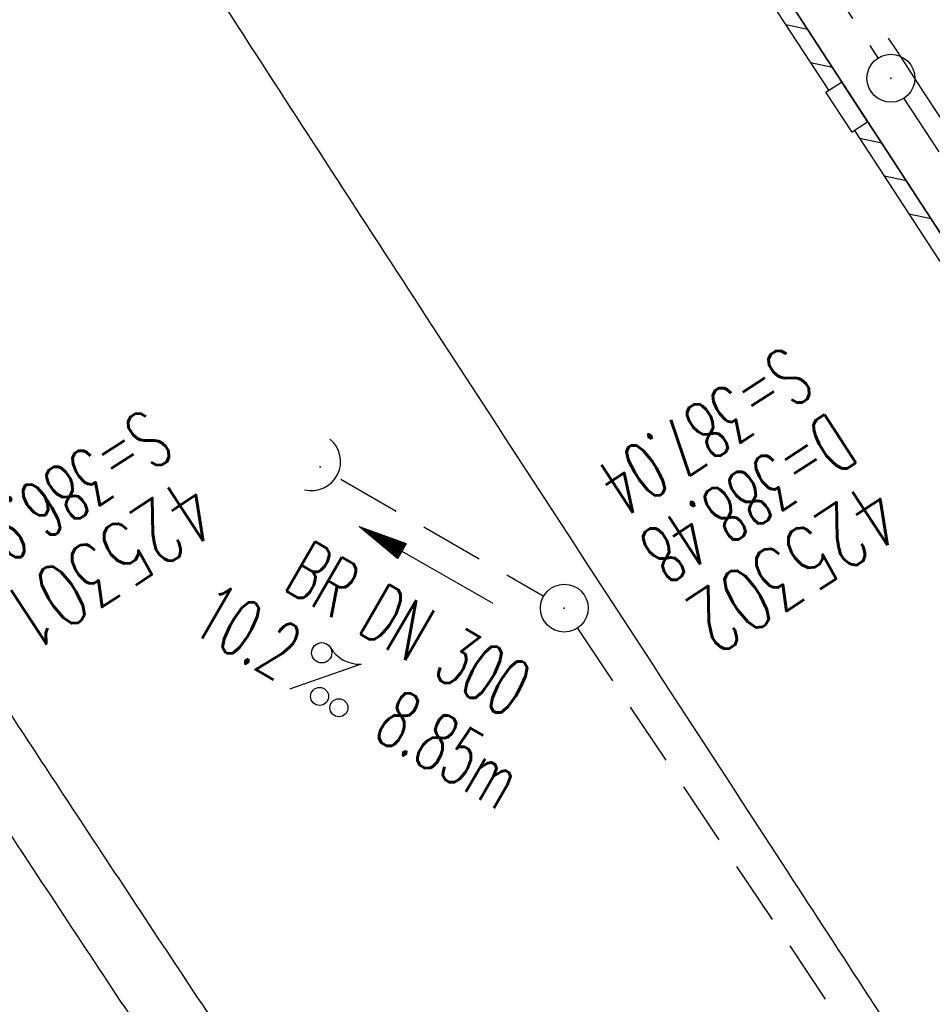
# Model space of a CAD drawing. Extents: x 450316 to 454644, y 428795 to 436505.
# Tile 139 of 256: x 453528 to 453557, y 432680 to 432710. Entities that reach past the tile are written whole.
import ezdxf
from ezdxf.enums import TextEntityAlignment as Align

# ---------------------------------------------------------------- set-up
doc = ezdxf.new("R2010")
doc.units = 0
doc.header["$LTSCALE"] = 2
doc.header["$MEASUREMENT"] = 0
for name, pattern in [('ACHSE', [5.5, 4, -0.5, 0.5, -0.5]), ('AUSGEZOGEN', [0]), ('GESTRICH-X2', [1.5, 1, -0.5])]:
    doc.linetypes.add(name, pattern=pattern)
doc.layers.get('0').update_dxf_attribs({"linetype": 'CONTINUOUS'})
for name, color, linetype in [('ACHSETOP', 1, 'ACHSE'), ('FBR', 8, 'CONTINUOUS'), ('KANAL', 7, 'GESTRICH-X2'), ('PFEIL', 7, 'CONTINUOUS'), ('RINNE', 8, 'CONTINUOUS'), ('SCHACHTNR', 6, 'CONTINUOUS'), ('SCHSYMBOL', 7, 'CONTINUOUS'), ('TEXTO', 4, 'CONTINUOUS'), ('TEXTU', 4, 'CONTINUOUS'), ('WEG', 8, 'AUSGEZOGEN')]:
    doc.layers.add(name, color=color, linetype=linetype)
doc.styles.add('ROMANS', font='romans.shx', dxfattribs={"width": 0.8})

# ---------------------------------------------------------------- blocks, each defined once
blk = doc.blocks.new('42')
at = {"color": 0}
blk.add_arc((-0.025, -0.311), 0.91, 12.5363, 167.4637, dxfattribs=at)
blk.add_point((0, 0), dxfattribs=at)
blk = doc.blocks.new('PROM')
blk.add_line((1.566, 1.817), (0.019, 0.015))
for centre, radius in [((0.317, 1.51), 0.317), ((0.943, 0.291), 0.283), ((1.645, 0.287), 0.283)]:
    blk.add_circle(centre, radius)
blk.add_arc((0.992, 2.682), 1.033, 239.1414, 303.3549)
blk = doc.blocks.new('PFEIL2')
at = {"color": 0}
for p, q in [((0.88, 0.002), (-2.401, -0.012)), ((0.881, -0.271), (0.879, 0.276)), ((0.879, 0.276), (2.429, 0.009)), ((0.911, 0.27), (0.879, 0.265)), ((0.965, 0.261), (0.879, 0.246)), ((1.019, 0.252), (0.879, 0.228)), ((1.073, 0.242), (0.879, 0.209)), ((1.127, 0.233), (0.879, 0.191)), ((1.181, 0.224), (0.879, 0.172)), ((1.235, 0.214), (0.879, 0.154)), ((1.289, 0.205), (0.879, 0.135)), ((1.343, 0.196), (0.879, 0.117)), ((1.397, 0.187), (0.879, 0.098)), ((1.451, 0.177), (0.879, 0.08)), ((1.505, 0.168), (0.879, 0.061)), ((1.559, 0.159), (0.88, 0.043)), ((1.613, 0.149), (0.88, 0.024)), ((1.668, 0.14), (0.88, 0.006)), ((1.722, 0.131), (0.88, -0.013)), ((1.776, 0.121), (0.88, -0.031)), ((1.83, 0.112), (0.88, -0.05)), ((1.884, 0.103), (0.88, -0.068)), ((1.938, 0.094), (0.88, -0.087)), ((1.992, 0.084), (0.88, -0.105)), ((2.046, 0.075), (0.88, -0.124)), ((2.1, 0.066), (0.88, -0.142)), ((2.154, 0.056), (0.88, -0.161)), ((2.208, 0.047), (0.88, -0.179)), ((2.262, 0.038), (0.881, -0.198)), ((2.316, 0.029), (0.881, -0.216)), ((2.37, 0.019), (0.881, -0.235)), ((2.424, 0.01), (0.881, -0.253)), ((2.429, 0.009), (0.881, -0.271))]:
    blk.add_line(p, q, dxfattribs=at)
blk = doc.blocks.new('GST')
at = {"color": 0}
blk.add_circle((0, 0), 0.75, dxfattribs=at)
blk.add_point((0, 0), dxfattribs=at)
blk = doc.blocks.new('10')
blk.add_blockref('GST', (0, 0))

msp = doc.modelspace()

# ---------------------------------------------------------------- linework, layer by layer
msp.add_lwpolyline([(453554.162, 432708.545), (453554.983, 432707.287), (453554.495, 432706.968), (453553.674, 432708.226)], close=True)
at = {"layer": 'ACHSETOP', "flags": 128}
msp.add_lwpolyline([(451271.766, 435019.042, -0.000001), (451272.365, 435018.353, -0.000032), (451272.387, 435018.328), (451288.791, 434999.463, -0.000002), (451296.993, 434990.03, 0.000007), (451305.195, 434980.597, 0.000007), (451313.397, 434971.165, -0.000007), (451321.599, 434961.732, -0.000007), (451329.801, 434952.299, 0.000007), (451338.003, 434942.866, 0.000007), (451346.205, 434933.433, -0.000007), (451354.407, 434924.001, -0.000007), (451362.609, 434914.568, 0.000011), (451370.811, 434905.135, 0.000001), (451379.013, 434895.702, 0.000001), (451387.215, 434886.27), (451403.62, 434867.404), (451420.024, 434848.539), (451436.428, 434829.674, -0.000013), (451444.63, 434820.241, 0.000007), (451452.832, 434810.808, 0.000007), (451461.034, 434801.376, -0.000007), (451469.236, 434791.943, -0.000007), (451477.438, 434782.51, 0.000007), (451485.64, 434773.077, 0.000007), (451493.842, 434763.645, -0.000007), (451502.044, 434754.212, -0.000007), (451510.246, 434744.779, 0.000007), (451518.448, 434735.346, 0.000007), (451526.65, 434725.914, -0.000007), (451534.852, 434716.481, -0.000007), (451543.054, 434707.048, 0.000011), (451551.256, 434697.615, 0.000001), (451559.458, 434688.182, 0.000001), (451567.66, 434678.75), (451584.065, 434659.884, -0.000001), (451592.267, 434650.452, -0.000001), (451600.469, 434641.019, -0.000011), (451608.671, 434631.586, 0.000013), (451616.873, 434622.153), (451633.277, 434603.288), (451649.681, 434584.423, -0.000013), (451657.883, 434574.99, 0.000007), (451666.085, 434565.557, 0.000007), (451674.287, 434556.124, -0.000007), (451682.489, 434546.692, -0.000007), (451690.691, 434537.259, 0.000006), (451698.893, 434527.826), (451715.297, 434508.961, -0.000015), (451721.01, 434502.39, 0.000008), (451726.723, 434495.82, 0.000958), (451727.518, 434494.909, 0.000181), (451731.723, 434490.114, 0.003894), (451738.179, 434482.871, 0.00247), (451748.503, 434471.583, 0.003793), (451756.233, 434463.34, 0.003129), (451765.742, 434453.478, 0.00313), (451774.532, 434444.586, 0.003132), (451783.429, 434435.81, 0.003134), (451792.435, 434427.146, 0.003132), (451801.553, 434418.591, 0.003131), (451810.774, 434410.155, 0.00313), (451820.102, 434401.832, 0.003133), (451829.541, 434393.621, 0.003138), (451839.066, 434385.542, 0.003131), (451848.69, 434377.585, 0.003125), (451858.432, 434369.733, 0.003124), (451868.271, 434362.004, 0.00313), (451878.187, 434354.413, 0.003138), (451888.199, 434346.945, 0.003133), (451898.32, 434339.593, 0.003131), (451908.525, 434332.373, 0.003131), (451918.818, 434325.282, 0.003132), (451929.206, 434318.316, 0.003136), (451939.668, 434311.489, 0.00313), (451950.209, 434304.797, 0.003123), (451960.857, 434298.223, 0.003128), (451971.589, 434291.781, 0.003137), (451982.371, 434285.491, 0.003139), (451993.235, 434279.335, 0.003133), (452004.198, 434273.303, 0.003123), (452015.227, 434267.413, 0.003125), (452026.323, 434261.665, 0.003132), (452037.503, 434256.05, 0.003138), (452048.733, 434250.584, 0.003134), (452060.02, 434245.265, 0.003122), (452071.413, 434240.069, 0.003127), (452083.62, 434234.685, 0.003578), (452094.349, 434230.124, 0.002702), (452108.409, 434224.354, 0.004189), (452117.528, 434220.758, 0.00053), (452126.341, 434217.378, 0.001569), (452129.323, 434216.249, 0.000008), (452135.115, 434214.077, -0.000025), (452140.907, 434211.904), (452164.314, 434203.123, 0.000006), (452176.018, 434198.733, -0.000007), (452187.722, 434194.343), (452211.129, 434185.563), (452234.536, 434176.783, -0.000012), (452246.24, 434172.393, 0.000007), (452257.944, 434168.002, 0.000002), (452265.746, 434165.075, 0.000001), (452281.351, 434159.222, 0.000005), (452293.055, 434154.832, -0.000007), (452304.759, 434150.442, -0.000019), (452316.463, 434146.052, 0.000015), (452328.166, 434141.661, 0.000002), (452338.097, 434137.936, 0.000001), (452351.573, 434132.881, 0.000004), (452363.277, 434128.491, -0.000006), (452374.981, 434124.101, -0.00002), (452386.684, 434119.71, 0.00002), (452398.388, 434115.32, 0.000006), (452410.092, 434110.93, -0.000004), (452421.796, 434106.54, -0.000001), (452435.272, 434101.485, -0.000002), (452445.203, 434097.76, -0.000015), (452456.906, 434093.369, 0.000019), (452468.61, 434088.979, 0.000007), (452480.314, 434084.589, -0.000006), (452492.018, 434080.199, -0.000002), (452503.721, 434075.809, 0.000002), (452515.425, 434071.419, 0.000006), (452527.129, 434067.029, -0.000007), (452538.833, 434062.639, -0.000019), (452550.536, 434058.248, 0.000015), (452562.24, 434053.858, 0.000002), (452572.171, 434050.133, 0.000001), (452585.647, 434045.078, 0.000004), (452597.351, 434040.688, -0.000006), (452609.055, 434036.298, -0.00002), (452620.758, 434031.907, 0.00002), (452632.462, 434027.517, 0.000006), (452644.166, 434023.127, -0.000004), (452655.87, 434018.737, -0.000001), (452669.346, 434013.682, -0.000002), (452679.277, 434009.957, -0.000015), (452690.981, 434005.567, 0.000014), (452702.684, 434001.176, 0.000011), (452714.388, 433996.786, -0.000001), (452726.092, 433992.396, -0.000007), (452735.031, 433989.043, -0.000005), (452748.181, 433984.11, -0.000156), (452748.221, 433984.095, -0.000005), (452749.498, 433983.615, -0.004183), (452758.692, 433980.071, -0.002721), (452772.748, 433974.429, -0.005081), (452782.771, 433970.223, -0.003908), (452795.7, 433964.522, -0.003912), (452807.05, 433959.304, -0.003907), (452818.331, 433953.902, -0.003903), (452829.522, 433948.327, -0.003904), (452840.62, 433942.58, -0.003907), (452851.631, 433936.658, -0.003909), (452862.543, 433930.568, -0.003906), (452873.352, 433924.312, -0.003899), (452884.081, 433917.876, -0.003907), (452894.713, 433911.271, -0.003917), (452905.212, 433904.518, -0.003914), (452915.606, 433897.601, -0.003904), (452925.914, 433890.505, -0.003895), (452936.108, 433883.251, -0.003902), (452946.169, 433875.853, -0.003909), (452956.117, 433868.296, -0.003904), (452965.957, 433860.575, -0.003908), (452975.671, 433852.704, -0.00391), (452985.257, 433844.687, -0.003909), (452994.717, 433836.52, -0.003908), (453004.051, 433828.203, -0.003902), (453013.251, 433819.744, -0.003901), (453022.321, 433811.14, -0.003907), (453031.261, 433802.39, -0.003913), (453040.05, 433793.514, -0.003909), (453048.995, 433784.194, -0.00418), (453057.218, 433775.343, -0.003621), (453064.799, 433766.924, -0.003001), (453073.811, 433756.645, -0.003775), (453082.931, 433745.954, -0.004894), (453089.822, 433737.587, -0.004962), (453096.584, 433729.038, -0.003805), (453105.204, 433717.738, -0.003005), (453113.364, 433706.734, -0.003643), (453119.973, 433697.569, -0.004174), (453127.227, 433687.17, -0.004295), (453134.105, 433676.947, -0.003507), (453140.018, 433667.855, -0.002688), (453147.586, 433655.895, -0.003695), (453155.363, 433643.251, -0.00538), (453160.547, 433634.47, -0.005332), (453165.53, 433625.601, -0.003667), (453172.541, 433612.577, -0.002679), (453179.095, 433600.023, -0.003501), (453183.992, 433590.355, -0.004313), (453189.196, 433579.668, -0.003909), (453194.743, 433567.786, -0.003909), (453199.853, 433556.378, -0.003909), (453204.783, 433544.892, -0.003903), (453209.809, 433532.66, -0.004384), (453214.103, 433521.695, -0.003423), (453219.661, 433506.825, -0.005955), (453222.694, 433498.219, -0.000145), (453225.568, 433489.736, -0.000252), (453227.219, 433484.852, -0.000085), (453230.064, 433476.416, -0.000405), (453230.656, 433474.653, -0.003646), (453233.571, 433465.744, 0.00217), (453238.424, 433450.758, 0.000006), (453242.327, 433438.883, -0.000007), (453246.23, 433427.008, -0.000012), (453250.132, 433415.133, 0.000009), (453254.035, 433403.258, 0.003001), (453258.01, 433391.404, -0.003002), (453261.985, 433379.55, -0.003008), (453265.815, 433367.653, 0.003009), (453269.646, 433355.757, 0.00001), (453273.549, 433343.882, -0.000019), (453277.452, 433332.007), (453285.257, 433308.257, 0.000005), (453289.16, 433296.382, -0.000004), (453293.063, 433284.507, -0.000001), (453297.412, 433271.275, -0.000001), (453300.869, 433260.756, -0.00001), (453304.771, 433248.881, 0.000008), (453308.674, 433237.006, 0.000011), (453312.577, 433225.131, -0.000004), (453316.48, 433213.256, -0.000007), (453317.957, 433208.761, -0.000002), (453324.285, 433189.506, -0.00006), (453324.748, 433188.095, 0.000004), (453325.212, 433186.684, 0.001409), (453327.806, 433178.862, 0.000842), (453332.205, 433165.794, 0.002106), (453335.59, 433155.932, 0.001506), (453340.42, 433142.182, 0.001603), (453344.587, 433130.552, 0.001566), (453348.928, 433118.674, 0.00157), (453353.282, 433106.987, 0.001563), (453357.73, 433095.275, 0.001555), (453362.245, 433083.606, 0.001558), (453366.823, 433071.988, 0.001562), (453371.477, 433060.391, 0.001561), (453376.206, 433048.816, 0.001565), (453381.007, 433037.273, 0.001565), (453385.878, 433025.763, 0.001563), (453390.82, 433014.287, 0.001561), (453395.838, 433002.832, 0.001559), (453400.927, 432991.41, 0.00156), (453406.083, 432980.028, 0.001563), (453411.315, 432968.669, 0.001565), (453416.612, 432957.354, 0.001562), (453421.976, 432946.082, 0.001558), (453427.424, 432934.813, 0.001559), (453432.943, 432923.577, 0.001564), (453438.516, 432912.409, 0.001566), (453444.163, 432901.268, 0.001564), (453449.888, 432890.145, 0.001558), (453455.356, 432879.682, 0.001394), (453461.537, 432868.025, 0.001724), (453468.567, 432854.963, 0.002516), (453473.461, 432846.052, 0.001346), (453478.156, 432837.657, 0.000835), (453485.787, 432824.152, 0.000825), (453493.393, 432810.794, 0.001335), (453498.128, 432802.562, 0.002522), (453503.255, 432793.804, 0.001723), (453510.868, 432781.051, 0.001395), (453517.698, 432769.769, 0.001557), (453523.875, 432759.701, 0.001564), (453531.451, 432747.524, 0.002105), (453537.147, 432738.516, 0.001027), (453545.205, 432725.948, 0.001523), (453550.684, 432717.498, 0.000001), (453550.839, 432717.261, 0.000124), (453550.84, 432717.259, 0.000024), (453557.597, 432706.912, -0.000007), (453564.355, 432696.566, -0.000001), (453571.19, 432686.101, 0.000005), (453578.025, 432675.635, 0.000012), (453584.861, 432665.17, -0.000012), (453591.696, 432654.704, -0.000004), (453598.531, 432644.238, 0.000004), (453605.366, 432633.773, 0.000001), (453612.202, 432623.307, -0.000001), (453619.037, 432612.841, -0.000004), (453625.872, 432602.376, 0.000003), (453632.707, 432591.91), (453646.378, 432570.979, -0.000014), (453650.935, 432564.001, -0.000007), (453660.048, 432550.047, -0.002465), (453666.815, 432539.572, 0.002471), (453673.568, 432529.119, 0.002497), (453680.467, 432518.67, -0.002488), (453687.389, 432508.185, -0.000003), (453694.224, 432497.72, 0.000006), (453701.059, 432487.254), (453714.73, 432466.322, -0.000006), (453721.565, 432455.856, 0.000006), (453728.4, 432445.391, 0.000183), (453728.474, 432445.277, -0.000027), (453728.969, 432444.521, -0.003905), (453733.992, 432436.709, -0.002472), (453741.768, 432424.267, -0.005163), (453747.303, 432415.103, -0.003867), (453754.471, 432402.736, -0.003958), (453760.534, 432391.888, -0.003913), (453766.494, 432380.818, -0.003903), (453772.248, 432369.72, -0.003904), (453777.826, 432358.535, -0.003901), (453783.485, 432346.731, -0.004288), (453788.457, 432335.909, -0.003523), (453794.251, 432322.76, -0.004762), (453798.376, 432312.962, -0.001651), (453802.105, 432303.777, -0.002689), (453804.345, 432298.119, -0.001542), (453805.535, 432295.038, -0.000893), (453807.562, 432289.711, -0.005639), (453811.068, 432280.125, -0.003891), (453815.882, 432266.138, -0.00573), (453819.492, 432254.955, -0.005082), (453823.289, 432242.262, -0.004537), (453827.3, 432227.849, -0.006762), (453829.772, 432218.119, -0.001828), (453832.339, 432207.234, -0.002855), (453833.917, 432200.252, -0.000688), (453834.588, 432197.184, -0.000614), (453835.33, 432193.746, -0.005087), (453837.353, 432183.825, -0.003463), (453840.076, 432169.201, -0.004355), (453841.882, 432158.581, -0.003298), (453844.052, 432144.521, -0.003873), (453845.959, 432130.87, -0.004703), (453847.336, 432119.601, -0.004431), (453848.679, 432106.664, -0.004859), (453849.683, 432094.847, -0.001971), (453850.759, 432079.747, -0.003754), (453851.233, 432071.814, -0.000235), (453851.272, 432071.058, -0.000154), (453851.331, 432069.903, -0.005004), (453851.76, 432059.357, -0.003657), (453852.096, 432044.916, -0.006284), (453852.131, 432034.652, -0.00442), (453851.869, 432020.065, -0.004496), (453851.355, 432005.74, -0.005961), (453850.742, 431994.946, -0.004032), (453849.635, 431980.541, -0.005521), (453848.625, 431970.038, -0.000545), (453848.175, 431965.885, -0.00099), (453847.92, 431963.599, -0.002817), (453847.082, 431956.57, -0.001743), (453845.624, 431945.22, -0.004295), (453844.128, 431934.589, -0.003233), (453841.927, 431920.496, -0.003719), (453839.898, 431908.592, -0.003474), (453837.544, 431895.884, -0.003471), (453834.928, 431882.783, -0.003984), (453832.479, 431871.403, -0.002961), (453829.251, 431857.357, -0.00403), (453826.736, 431847.072, -0.001132), (453824.957, 431840.111, -0.001603), (453823.675, 431835.205, -0.002375), (453822.368, 431830.363, -0.001541), (453820.296, 431822.917, -0.005811), (453817.744, 431814.242, -0.003321), (453813.002, 431799.15, -0.004369), (453808.955, 431786.926, -0.004589), (453804.893, 431775.36, -0.004977), (453800.134, 431762.595, -0.00596), (453795.928, 431752.024, -0.002426), (453790.614, 431739.296, -0.004094), (453787.367, 431731.794, -0.000338), (453786.71, 431730.312, -0.000388), (453786.136, 431729.023, -0.004625), (453782.634, 431721.365, -0.002368), (453775.588, 431706.507, -0.004069), (453770.201, 431695.516, -0.003863), (453764.344, 431684.031, -0.004659), (453758.242, 431672.552, -0.005048), (453752.404, 431662.068, -0.002758), (453744.856, 431648.996, -0.004203), (453739.784, 431640.488, -0.000453), (453738.552, 431638.464, -0.00049), (453737.409, 431636.595, -0.004121), (453733.364, 431630.114, -0.00246), (453726.445, 431619.347, -0.006277), (453720.589, 431610.574, -0.004581), (453712.305, 431598.731, -0.005038), (453704.604, 431588.16, -0.005528), (453697.383, 431578.675, -0.004083), (453688.218, 431567.105, -0.005886), (453681.701, 431559.207, -0.001219), (453676.737, 431553.362, -0.002238), (453674.011, 431550.197, -0.001962), (453670.562, 431546.26, -0.001297), (453665.305, 431540.337, -0.004313), (453658.171, 431532.478, -0.003182), (453648.342, 431521.973, -0.004167), (453639.222, 431512.508, -0.00462), (453630.847, 431504.116, -0.002727), (453619.912, 431493.477, -0.004271), (453612.835, 431486.781, -0.000068), (453609.879, 431484.033, -0.000648), (453609.571, 431483.747, -0.000003), (453600.643, 431475.492, -0.000005), (453594.487, 431469.799), (453576.132, 431452.827), (453557.776, 431435.854), (453539.42, 431418.881), (453521.065, 431401.909, 0.000001), (453511.887, 431393.422, 0.000001), (453502.709, 431384.936, 0.000013), (453493.531, 431376.449, -0.000013), (453484.354, 431367.963, 0), (453475.176, 431359.477, 0), (453465.998, 431350.99), (453447.643, 431334.018, 0.000001), (453438.465, 431325.531, 0.000001), (453429.287, 431317.045, 0.000013), (453420.11, 431308.558, -0.000007), (453410.932, 431300.072, -0.000004), (453403.532, 431293.229, -0.000002), (453392.576, 431283.099, -0.00001), (453383.398, 431274.613, 0.000015), (453374.22, 431266.127, 0.000014), (453365.042, 431257.64, -0.000013), (453355.865, 431249.154, 0), (453343.628, 431237.839, -0.000001), (453337.509, 431232.181), (453319.154, 431215.209, 0.000001), (453309.976, 431206.722, 0.000001), (453300.798, 431198.236, 0.000013), (453291.621, 431189.749, -0.000013), (453282.443, 431181.263, -0.000001), (453273.265, 431172.777, -0.000001), (453264.087, 431164.29), (453245.732, 431147.318), (453227.376, 431130.345), (453209.02, 431113.372, 0.000014), (453199.843, 431104.885, -0.000009), (453190.665, 431096.399, -0.000019), (453181.487, 431087.913, 0.000019), (453172.309, 431079.427, 0.000009), (453163.132, 431070.941, -0.000008), (453153.954, 431062.454), (453135.598, 431045.481, 0.000009), (453134.861, 431044.799, 0.000002), (453130.417, 431040.69, 0.002804), (453126.112, 431036.664, 0.001372), (453117.381, 431028.361, 0.005333), (453110.158, 431021.305, 0.003613), (453099.686, 431010.703, 0.004216), (453091.364, 431002.01, 0.003913), (453082.552, 430992.499, 0.00391), (453074.199, 430983.197, 0.003911), (453065.996, 430973.768, 0.003912), (453057.937, 430964.207, 0.003915), (453050.034, 430954.528, 0.00391), (453042.286, 430944.729, 0.003905), (453034.682, 430934.798, 0.003908), (453027.235, 430924.75, 0.003912), (453019.954, 430914.598, 0.003918), (453012.829, 430904.328, 0.003918), (453005.866, 430893.947, 0.003907), (452999.072, 430883.467, 0.0039), (452992.431, 430872.865, 0.003908), (452985.952, 430862.152, 0.00392), (452979.661, 430851.374, 0.00392), (452973.542, 430840.502, 0.003904), (452967.571, 430829.493, 0.003903), (452961.774, 430818.394, 0.003916), (452956.17, 430807.245, 0.00392), (452950.739, 430796.004, 0.00391), (452945.472, 430784.651, 0.003904), (452940.385, 430773.223, 0.00391), (452935.485, 430761.733, 0.003913), (452930.764, 430750.166, 0.003909), (452926.22, 430738.514, 0.003913), (452921.858, 430726.792, 0.003918), (452917.686, 430715.017, 0.003913), (452913.698, 430703.178, 0.003909), (452909.892, 430691.264, 0.003904), (452906.273, 430679.293, 0.003908), (452902.844, 430667.279, 0.003914), (452899.604, 430655.212, 0.003911), (452896.55, 430643.086, 0.003914), (452893.686, 430630.913, 0.003917), (452891.016, 430618.707, 0.003911), (452890.732, 430617.306, 0.000237), (452886.248, 430594.167, 0.007575), (452884.76, 430585.792, 0.003906), (452882.249, 430569.49)], format="xyb", dxfattribs=at)
at = {"layer": 'FBR', "flags": 128}
for points in [[(453291.485, 431192.357, -0.000001), (453311.412, 431210.82, -0.000243)], [(453523.026, 432795.209, 0.000003), (453525.047, 432791.834, -0.000006), (453527.068, 432788.46, -0.000281)], [(453493.871, 432776.567, 0.001206), (453498.476, 432768.847, 0.002544), (453503.675, 432760.279, 0.001639), (453511.856, 432747.047, 0.001459), (453521.593, 432731.514, 0.002469), (453527.421, 432722.378, 0.000459), (453535.214, 432710.317, 0.000607), (453541.136, 432701.195, 0.00006), (453552.46, 432683.802, 0.000264), (453555.027, 432679.865, 0.000044), (453560.683, 432671.202, -0.000073), (453566.338, 432662.54, -0.000032), (453571.255, 432655.005, -0.000015), (453582.19, 432638.245, -0.000372)], [(453680.138, 432551.74, 0.000003), (453684.134, 432545.626, 0.000383)]]:
    msp.add_lwpolyline(points, format="xyb", dxfattribs=at)
msp.add_lwpolyline([(453594.888, 432646.168), (453586.893, 432658.449), (453567.822, 432687.631), (453552.191, 432711.605), (453539.01, 432731.922), (453523.778, 432756.13), (453511.304, 432776.494), (453499.783, 432795.977), (453488.148, 432815.944), (453473.811, 432841.322), (453464.14, 432859.073), (453457.053, 432872.295), (453447.387, 432890.717), (453436.554, 432911.942), (453427.764, 432929.677), (453417.126, 432951.668)], dxfattribs=at)
at = {"layer": 'KANAL'}
for p, q in [((453529.188, 432750.125), (453555.313, 432709.281)), ((453556.125, 432708.031), (453573.5, 432681.406)), ((453538.469, 432696.094), (453544.813, 432692.438)), ((453545.875, 432691.438), (453572.469, 432651.656))]:
    msp.add_line(p, q, dxfattribs=at)
at = {"layer": 'RINNE'}
for p, q in [((453552.415, 432710.345), (453553.108, 432710.199)), ((453553.189, 432709.16), (453553.881, 432709.013)), ((453554.735, 432706.788), (453555.427, 432706.642)), ((453555.508, 432705.603), (453556.2, 432705.456)), ((453556.281, 432704.417), (453556.973, 432704.271))]:
    msp.add_line(p, q, dxfattribs=at)
at = {"layer": 'RINNE', "flags": 128}
msp.add_lwpolyline([(453417.126, 432951.668), (453427.764, 432929.677), (453436.554, 432911.942), (453447.387, 432890.717), (453457.053, 432872.295), (453464.14, 432859.073), (453473.811, 432841.322), (453488.148, 432815.944), (453499.783, 432795.977), (453511.304, 432776.494), (453523.778, 432756.13), (453539.01, 432731.922), (453552.191, 432711.605), (453567.822, 432687.631), (453581.278, 432667.025), (453586.893, 432658.449)], dxfattribs=at)
at = {"layer": 'RINNE'}
for points in [[(453538.589, 432731.653), (453551.772, 432711.332), (453553.757, 432708.287)], [(453554.578, 432707.028), (453567.403, 432687.358), (453580.86, 432666.751), (453586.475, 432658.175)]]:
    msp.add_lwpolyline(points, dxfattribs=at)
at = {"layer": 'WEG'}
for points in [[(453476.008, 432774.623, -0.002027), (453478.888, 432769.651, 0.000735), (453486.797, 432755.917, 0.00018), (453492.246, 432746.492, 0.000269), (453495.889, 432740.206, 0.004688), (453500.485, 432732.453, 0.002897), (453508.111, 432720.022, 0.002131), (453515.565, 432708.141, 0.00264), (453521.672, 432698.61, 0.000754), (453526.828, 432690.683, 0.001136), (453530.27, 432685.434, 0.001178), (453534.652, 432678.819, 0.002735), (453536.561, 432675.985, 0.003392), (453539.495, 432671.744, -0.00198), (453544.54, 432664.493, -0.00074), (453549.279, 432657.603, -0.004079)], [(453474.219, 432773.572, -0.002026), (453477.093, 432768.611, 0.000734), (453484.991, 432754.895, 0.00018), (453490.449, 432745.456, 0.000269), (453494.103, 432739.15, 0.004688), (453498.708, 432731.382, 0.002898), (453506.348, 432718.929, 0.00213), (453513.814, 432707.028, 0.00264), (453519.93, 432697.483, 0.000754), (453525.091, 432689.548, 0.001136), (453528.537, 432684.293, 0.001178), (453532.926, 432677.668, 0.002732), (453534.84, 432674.826, 0.003399), (453537.791, 432670.56, -0.00199), (453542.853, 432663.286, -0.000735), (453547.555, 432656.45, -0.004069)]]:
    msp.add_lwpolyline(points, format="xyb", dxfattribs=at)

# ---------------------------------------------------------------- block references
at = {"rotation": 303.1491000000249}
msp.add_blockref('GST', (453555.715, 432708.663), dxfattribs=at)
at = {"layer": 'PFEIL', "rotation": 149.937}
msp.add_blockref('PFEIL2', (453541.144, 432693.403), dxfattribs=at)
at = {"layer": 'SCHSYMBOL'}
for name, p, rotation in [('42', (453537.816, 432696.484), 243.4186585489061), ('10', (453545.473, 432692.052), 303.1491)]:
    msp.add_blockref(name, p, dxfattribs=dict(at, rotation=rotation))
at = {"layer": 'TEXTU', "rotation": 329.9369999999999}
msp.add_blockref('PROM', (453536.836, 432689.505), dxfattribs=at)

# ---------------------------------------------------------------- texts
at = {"layer": 'SCHACHTNR', "style": 'ROMANS'}
for s, height, width, p in [('S=387.04', 1.8, 0.6, (453552.413, 432700.313)), ('S=386.95', 1.8, 0.6, (453532.33, 432698.35)), ('D=388.48', 1.8, 0.6, (453553.788, 432698.219)), ('425301', 2, 0.7, (453533.705, 432696.256)), ('425302', 2, 0.7, (453555.163, 432696.126))]:
    msp.add_text(s, height=height, rotation=213.1491, dxfattribs=dict(at, width=width)).set_placement(p)
at = {"layer": 'TEXTO', "style": 'ROMANS', "width": 0.6}
msp.add_text('BR DN 300', height=1.8, rotation=329.937, dxfattribs=at).set_placement((453540.143, 432690.62), align=Align.CENTER)
at = {"layer": 'TEXTU', "style": 'ROMANS', "width": 0.6}
for s, p in [('10.2', (453533.672, 432691.353)), ('8.85m', (453539.422, 432688.01))]:
    msp.add_text(s, height=1.8, rotation=329.937, dxfattribs=at).set_placement(p)

doc.saveas('drawing.dxf')
